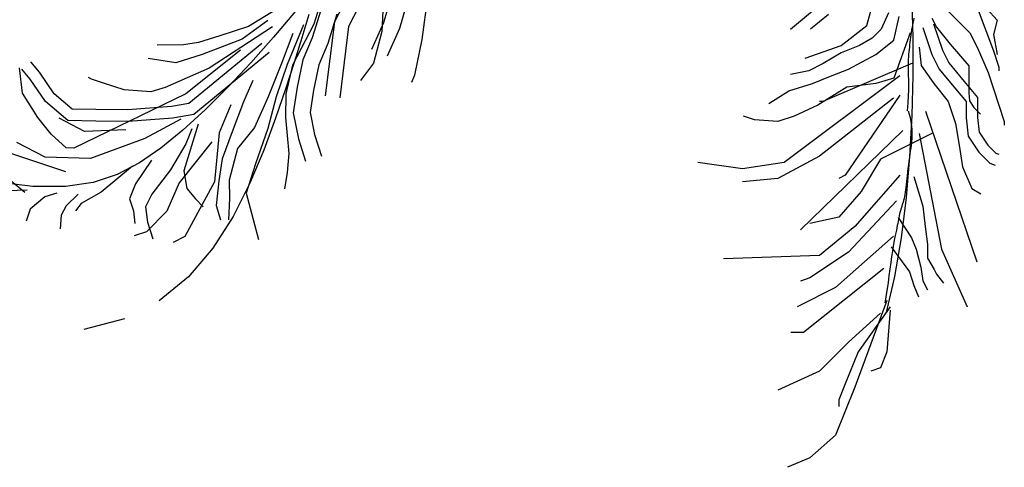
# Model space of a CAD drawing. Extents: x 19.14 to 21.15, y -12.74 to -11.
# Tile 2 of 8: x 19.6 to 20.46, y -12.74 to -12.35. Entities that reach past the tile are written whole.
import ezdxf

# ---------------------------------------------------------------- set-up
doc = ezdxf.new("R2010")
doc.units = 0
doc.header["$MEASUREMENT"] = 0
doc.layers.get('0').update_dxf_attribs({"linetype": 'CONTINUOUS'})
doc.layers.add('DIBUJO', color=5, linetype='CONTINUOUS')

# ---------------------------------------------------------------- blocks, each defined once
blk = doc.blocks.new('ARBPPAL2')
at = {"layer": 'DIBUJO'}
for p, q in [((-0.17604, -0.51991), (-0.18987, -0.56355)), ((-0.15271, -0.52458), (-0.17181, -0.56147)), ((-0.08728, -0.51852), (-0.09507, -0.57692)), ((0.37941, -0.52653), (0.4096, -0.55988)), ((-0.14067, -0.52944), (-0.15927, -0.56536)), ((-0.12818, -0.53239), (-0.1301, -0.56994)), ((-0.12058, -0.53375), (-0.12878, -0.56225)), ((0.22849, -0.56782), (0.26821, -0.53447)), ((-0.10597, -0.53687), (-0.11475, -0.56736)), ((0.29521, -0.56464), (0.30157, -0.54241)), ((-0.22381, -0.55126), (-0.24698, -0.56555)), ((-0.20593, -0.5521), (-0.22523, -0.57495)), ((-0.18376, -0.5512), (-0.19132, -0.57537)), ((0.33479, -0.54463), (0.33559, -0.57526)), ((0.3667, -0.55194), (0.38577, -0.57099)), ((0.39212, -0.54876), (0.40642, -0.58687)), ((-0.2302, -0.56022), (-0.2527, -0.57661)), ((-0.19427, -0.55486), (-0.20046, -0.57528)), ((-0.17181, -0.56147), (-0.17993, -0.62627)), ((-0.16956, -0.55479), (-0.17758, -0.58042)), ((0.26185, -0.55511), (0.24596, -0.56782)), ((0.31428, -0.55352), (0.30792, -0.56782)), ((0.31904, -0.57734), (0.32381, -0.5567)), ((0.33621, -0.56023), (0.33578, -0.56222)), ((0.33664, -0.5583), (0.33621, -0.56023)), ((0.35241, -0.55821), (0.35638, -0.56615)), ((0.4096, -0.55988), (0.40642, -0.57258)), ((-0.2261, -0.56584), (-0.28159, -0.60196)), ((-0.24698, -0.56555), (-0.27215, -0.57356)), ((-0.19893, -0.56412), (-0.21334, -0.59872)), ((-0.18987, -0.56355), (-0.20847, -0.59948)), ((-0.15927, -0.56536), (-0.16319, -0.59662)), ((-0.12878, -0.56225), (-0.13914, -0.58551)), ((-0.1301, -0.56994), (-0.13745, -0.59767)), ((-0.11475, -0.56736), (-0.12553, -0.59157)), ((0.27297, -0.58211), (0.29521, -0.56464)), ((0.30792, -0.56782), (0.29998, -0.57576)), ((0.33463, -0.56849), (0.3343, -0.57064)), ((0.33499, -0.56636), (0.33463, -0.56849)), ((0.33537, -0.56427), (0.33499, -0.56636)), ((0.33578, -0.56222), (0.33537, -0.56427)), ((0.34446, -0.56623), (0.35241, -0.59005)), ((0.3539, -0.56308), (0.36162, -0.58623)), ((0.35638, -0.56615), (0.36841, -0.58084)), ((-0.27215, -0.57356), (-0.29103, -0.57956)), ((-0.2527, -0.57661), (-0.28769, -0.59004)), ((-0.22523, -0.57495), (-0.245, -0.59722)), ((-0.20808, -0.57165), (-0.2182, -0.59795)), ((-0.20046, -0.57528), (-0.2072, -0.59698)), ((-0.19132, -0.57537), (-0.19954, -0.59475)), ((-0.09507, -0.57692), (-0.10156, -0.60807)), ((0.29998, -0.57576), (0.28886, -0.58211)), ((0.30316, -0.59005), (0.31904, -0.57734)), ((0.33334, -0.57099), (0.31904, -0.61069)), ((0.33343, -0.57714), (0.33317, -0.5793)), ((0.33371, -0.57497), (0.33343, -0.57714)), ((0.33399, -0.5728), (0.33371, -0.57497)), ((0.3343, -0.57064), (0.33399, -0.5728)), ((0.33559, -0.57526), (0.33564, -0.60846)), ((0.38577, -0.57099), (0.39212, -0.58369)), ((0.40642, -0.57258), (0.4096, -0.59005)), ((-0.30428, -0.58147), (-0.32725, -0.58185)), ((-0.29103, -0.57956), (-0.30428, -0.58147)), ((-0.25423, -0.58633), (-0.3021, -0.62464)), ((-0.23535, -0.58032), (-0.29943, -0.63302)), ((-0.17758, -0.58042), (-0.1855, -0.5991)), ((0.2412, -0.59322), (0.27297, -0.58211)), ((0.28886, -0.58211), (0.27297, -0.58846)), ((0.33242, -0.58567), (0.33219, -0.58777)), ((0.33267, -0.58357), (0.33242, -0.58567)), ((0.33292, -0.58145), (0.33267, -0.58357)), ((0.33317, -0.5793), (0.33292, -0.58145)), ((0.34129, -0.58369), (0.34287, -0.59957)), ((0.36162, -0.58623), (0.36716, -0.59731)), ((0.36841, -0.58084), (0.38475, -0.5999)), ((0.39212, -0.58369), (0.40165, -0.60592)), ((0.40642, -0.58687), (0.41119, -0.60116)), ((-0.31076, -0.59738), (-0.33507, -0.59357)), ((-0.28769, -0.59004), (-0.31076, -0.59738)), ((-0.22889, -0.58818), (-0.29507, -0.6426)), ((-0.19954, -0.59475), (-0.20438, -0.61872)), ((0.27297, -0.58846), (0.25709, -0.59799)), ((0.27933, -0.60275), (0.30316, -0.59005)), ((0.33163, -0.59438), (0.33153, -0.59679)), ((0.33178, -0.5921), (0.33163, -0.59438)), ((0.33197, -0.5899), (0.33178, -0.5921)), ((0.33219, -0.58777), (0.33197, -0.5899)), ((0.35241, -0.59005), (0.35876, -0.60275)), ((-0.44548, -0.62406), (-0.44795, -0.60177)), ((-0.43874, -0.61159), (-0.44598, -0.60279)), ((-0.4306, -0.60548), (-0.43813, -0.59633)), ((-0.28159, -0.60196), (-0.32011, -0.61882)), ((-0.245, -0.59722), (-0.26499, -0.61847)), ((-0.2182, -0.59795), (-0.22974, -0.62702)), ((-0.21334, -0.59872), (-0.22278, -0.62711)), ((-0.2072, -0.59698), (-0.21479, -0.62041)), ((-0.20847, -0.59948), (-0.21439, -0.62445)), ((-0.1855, -0.5991), (-0.18999, -0.6213)), ((-0.16319, -0.59662), (-0.16711, -0.62788)), ((-0.13745, -0.59767), (-0.1488, -0.61282)), ((0.24438, -0.60434), (0.22849, -0.60751)), ((0.25709, -0.59799), (0.24438, -0.60434)), ((0.33552, -0.5975), (0.25672, -0.63125)), ((0.26344, -0.6091), (0.27933, -0.60275)), ((0.33153, -0.59679), (0.33149, -0.59936)), ((0.33149, -0.59936), (0.33151, -0.60211)), ((0.33151, -0.60211), (0.3316, -0.60509)), ((0.34287, -0.59957), (0.35399, -0.61545)), ((0.35876, -0.60275), (0.37306, -0.62022)), ((0.36716, -0.59731), (0.38068, -0.61383)), ((0.38475, -0.5999), (0.38475, -0.62352)), ((0.41119, -0.60116), (0.41119, -0.60434)), ((-0.42526, -0.63131), (-0.43874, -0.61159)), ((-0.41764, -0.62445), (-0.4306, -0.60548)), ((-0.38475, -0.61168), (-0.38751, -0.61025)), ((-0.37436, -0.6153), (-0.38475, -0.61168)), ((-0.24346, -0.61292), (-0.25138, -0.63159)), ((-0.10156, -0.60807), (-0.10416, -0.61456)), ((0.32426, -0.60875), (0.22295, -0.68469)), ((0.24755, -0.61545), (0.26344, -0.6091)), ((0.31904, -0.61069), (0.30316, -0.61545)), ((0.3316, -0.60509), (0.33173, -0.60837)), ((0.33173, -0.60837), (0.33185, -0.61205)), ((0.33185, -0.61205), (0.3319, -0.61621)), ((0.33564, -0.60846), (0.33478, -0.64342)), ((0.40165, -0.60592), (0.41595, -0.6488)), ((-0.35634, -0.62111), (-0.37436, -0.6153)), ((-0.3327, -0.62283), (-0.35634, -0.62111)), ((-0.32011, -0.61882), (-0.3327, -0.62283)), ((-0.26499, -0.61847), (-0.28498, -0.6383)), ((-0.21479, -0.62041), (-0.22351, -0.64598)), ((-0.20438, -0.61872), (-0.20789, -0.64105)), ((-0.18999, -0.6213), (-0.19304, -0.64074)), ((0.20943, -0.63292), (0.2269, -0.6218)), ((0.2269, -0.6218), (0.24755, -0.61545)), ((0.27774, -0.61863), (0.25232, -0.63451)), ((0.30316, -0.61545), (0.27774, -0.61863)), ((0.33186, -0.62095), (0.33167, -0.62636)), ((0.3319, -0.61621), (0.33186, -0.62095)), ((0.35399, -0.61545), (0.3667, -0.63133)), ((0.37306, -0.62022), (0.38259, -0.63133)), ((0.38068, -0.61383), (0.39254, -0.62765)), ((-0.43185, -0.64512), (-0.44548, -0.62406)), ((-0.40182, -0.63788), (-0.41764, -0.62445)), ((-0.3021, -0.62464), (-0.40021, -0.672)), ((-0.22974, -0.62702), (-0.24195, -0.65399)), ((-0.22278, -0.62711), (-0.23013, -0.65484)), ((-0.21439, -0.62445), (-0.21468, -0.64531)), ((0.31863, -0.62844), (0.25391, -0.67907)), ((0.32426, -0.62563), (0.27642, -0.69594)), ((0.33167, -0.62636), (0.3313, -0.63251)), ((0.38475, -0.62352), (0.38547, -0.63072)), ((0.39254, -0.62765), (0.39254, -0.64513)), ((-0.40561, -0.648), (-0.42526, -0.63131)), ((-0.38094, -0.63817), (-0.40182, -0.63788)), ((-0.3531, -0.63855), (-0.38094, -0.63817)), ((-0.31478, -0.6356), (-0.3531, -0.63855)), ((-0.29943, -0.63302), (-0.31478, -0.6356)), ((-0.28498, -0.6383), (-0.30473, -0.65628)), ((-0.26257, -0.63403), (-0.27296, -0.65869)), ((-0.25138, -0.63159), (-0.2615, -0.65789)), ((0.25232, -0.63451), (0.23167, -0.64403)), ((0.25672, -0.63125), (0.25391, -0.63125)), ((0.3313, -0.63251), (0.33068, -0.63951)), ((0.3667, -0.63133), (0.37306, -0.65039)), ((0.38259, -0.63133), (0.38259, -0.64562)), ((0.38547, -0.63072), (0.38936, -0.63656)), ((0.38936, -0.63656), (0.39519, -0.64239)), ((-0.42022, -0.65989), (-0.43185, -0.64512)), ((-0.39113, -0.65739), (-0.4132, -0.64571)), ((-0.31355, -0.6457), (-0.35278, -0.64872)), ((-0.30658, -0.64684), (-0.33814, -0.6638)), ((-0.29507, -0.6426), (-0.31355, -0.6457)), ((-0.22351, -0.64598), (-0.23371, -0.67383)), ((-0.21468, -0.64531), (-0.21164, -0.67667)), ((-0.20789, -0.64105), (-0.20332, -0.66394)), ((-0.19304, -0.64074), (-0.18914, -0.66028)), ((0.19672, -0.64721), (0.18718, -0.64403)), ((0.21737, -0.6488), (0.19672, -0.64721)), ((0.23167, -0.64403), (0.21737, -0.6488)), ((0.33175, -0.63927), (0.33326, -0.64539)), ((0.33478, -0.64342), (0.33288, -0.67933)), ((0.33326, -0.64539), (0.33424, -0.65074)), ((0.34677, -0.63969), (0.3918, -0.77188)), ((0.38259, -0.64562), (0.38418, -0.6615)), ((0.39254, -0.64513), (0.39383, -0.65804)), ((-0.38108, -0.64833), (-0.40561, -0.648)), ((-0.35477, -0.65609), (-0.39113, -0.65739)), ((-0.35278, -0.64872), (-0.38108, -0.64833)), ((-0.30473, -0.65628), (-0.32401, -0.672)), ((-0.29133, -0.65122), (-0.30374, -0.6921)), ((-0.29696, -0.65532), (-0.30201, -0.66847)), ((-0.24195, -0.65399), (-0.25683, -0.67257)), ((-0.23013, -0.65484), (-0.24101, -0.68601)), ((0.33424, -0.65074), (0.33478, -0.65544)), ((0.33478, -0.65544), (0.33496, -0.65961)), ((0.37306, -0.65039), (0.37624, -0.66944)), ((0.41595, -0.6488), (0.41595, -0.65197)), ((-0.40717, -0.6719), (-0.42022, -0.65989)), ((-0.33814, -0.6638), (-0.38572, -0.68124)), ((-0.27296, -0.65869), (-0.27686, -0.70151)), ((-0.2615, -0.65789), (-0.27018, -0.68143)), ((-0.20332, -0.66394), (-0.19707, -0.68358)), ((-0.18914, -0.66028), (-0.18314, -0.67914)), ((0.32707, -0.65657), (0.23702, -0.74376)), ((0.3524, -0.65938), (0.30738, -0.68188)), ((0.33486, -0.66337), (0.33455, -0.66685)), ((0.33496, -0.65961), (0.33486, -0.66337)), ((0.34114, -0.65938), (0.36084, -0.76063)), ((0.38418, -0.6615), (0.39371, -0.67579)), ((0.39383, -0.65804), (0.40144, -0.66945)), ((-0.42538, -0.68), (-0.45026, -0.66714)), ((-0.40021, -0.672), (-0.40717, -0.6719)), ((-0.32401, -0.672), (-0.34283, -0.68505)), ((-0.30201, -0.66847), (-0.31556, -0.69125)), ((-0.2794, -0.66659), (-0.30806, -0.70239)), ((-0.25683, -0.67257), (-0.26418, -0.7003)), ((0.33361, -0.67341), (0.33312, -0.67672)), ((0.3341, -0.67015), (0.33361, -0.67341)), ((0.33455, -0.66685), (0.3341, -0.67015)), ((0.37624, -0.66944), (0.37941, -0.68849)), ((0.40144, -0.66945), (0.40861, -0.67662)), ((-0.40746, -0.69277), (-0.46427, -0.6739)), ((-0.38572, -0.68124), (-0.42538, -0.68)), ((-0.27018, -0.68143), (-0.27323, -0.70087)), ((-0.23371, -0.67383), (-0.2459, -0.70296)), ((-0.21164, -0.67667), (-0.21327, -0.69334)), ((0.25391, -0.67907), (0.21733, -0.69875)), ((0.30738, -0.68188), (0.29049, -0.71001)), ((0.33288, -0.67933), (0.32981, -0.71538)), ((0.33266, -0.68006), (0.33223, -0.68342)), ((0.33312, -0.67672), (0.33266, -0.68006)), ((0.39371, -0.67579), (0.40324, -0.68532)), ((0.40861, -0.67662), (0.41115, -0.67747)), ((-0.44322, -0.71107), (-0.47143, -0.68772)), ((-0.34892, -0.68801), (-0.37639, -0.71059)), ((-0.34283, -0.68505), (-0.36221, -0.69518)), ((-0.33214, -0.68267), (-0.34635, -0.70335)), ((-0.24101, -0.68601), (-0.24902, -0.71164)), ((0.18637, -0.69032), (0.14697, -0.68469)), ((0.22295, -0.68469), (0.18637, -0.69032)), ((0.33143, -0.69), (0.33107, -0.69317)), ((0.33182, -0.68674), (0.33143, -0.69)), ((0.33223, -0.68342), (0.33182, -0.68674)), ((0.37941, -0.68849), (0.38736, -0.70755)), ((0.40324, -0.68532), (0.40801, -0.68691)), ((-0.36221, -0.69518), (-0.3834, -0.70216)), ((-0.31556, -0.69125), (-0.33187, -0.71259)), ((-0.30374, -0.6921), (-0.30117, -0.70745)), ((-0.21327, -0.69334), (-0.21556, -0.70792)), ((0.21733, -0.69875), (0.18637, -0.70157)), ((0.27642, -0.69594), (0.27079, -0.69875)), ((0.32426, -0.69594), (0.28486, -0.74094)), ((0.33043, -0.69908), (0.33014, -0.70176)), ((0.33074, -0.69621), (0.33043, -0.69908)), ((0.33107, -0.69317), (0.33074, -0.69621)), ((0.33664, -0.69709), (0.34459, -0.72291)), ((-0.43628, -0.70567), (-0.47049, -0.70173)), ((-0.40767, -0.70573), (-0.43628, -0.70567)), ((-0.3834, -0.70216), (-0.40767, -0.70573)), ((-0.34635, -0.70335), (-0.35141, -0.7165)), ((-0.30806, -0.70239), (-0.3188, -0.72745)), ((-0.30117, -0.70745), (-0.29364, -0.71659)), ((-0.27686, -0.70151), (-0.28595, -0.71839)), ((-0.27323, -0.70087), (-0.27562, -0.72241)), ((-0.26418, -0.7003), (-0.26371, -0.71631)), ((-0.2459, -0.70296), (-0.26061, -0.73204)), ((0.32961, -0.70659), (0.32934, -0.70877)), ((0.32987, -0.70426), (0.32961, -0.70659)), ((0.33014, -0.70176), (0.32987, -0.70426)), ((0.38736, -0.70755), (0.3953, -0.71231)), ((-0.44125, -0.70893), (-0.49089, -0.71067)), ((-0.42587, -0.71478), (-0.43855, -0.72574)), ((-0.41538, -0.71145), (-0.42587, -0.71478)), ((-0.3966, -0.7124), (-0.40718, -0.72269)), ((-0.37639, -0.71059), (-0.39393, -0.72079)), ((-0.35141, -0.7165), (-0.34808, -0.72698)), ((-0.33187, -0.71259), (-0.33759, -0.72365)), ((-0.29364, -0.71659), (-0.28678, -0.72365)), ((-0.26371, -0.71631), (-0.26466, -0.73508)), ((-0.24902, -0.71164), (-0.23845, -0.75214)), ((0.29049, -0.71001), (0.27079, -0.73251)), ((0.32981, -0.71538), (0.32542, -0.75077)), ((0.32805, -0.71628), (0.32763, -0.71793)), ((0.32842, -0.71455), (0.32805, -0.71628)), ((0.32875, -0.71274), (0.32842, -0.71455)), ((0.32906, -0.71082), (0.32875, -0.71274)), ((0.32934, -0.70877), (0.32906, -0.71082)), ((-0.40718, -0.72269), (-0.41147, -0.73098)), ((-0.39393, -0.72079), (-0.39889, -0.72698)), ((-0.33759, -0.72365), (-0.33569, -0.73689)), ((-0.28595, -0.71839), (-0.30283, -0.74953)), ((-0.27562, -0.72241), (-0.27162, -0.73499)), ((0.32145, -0.71844), (0.27923, -0.76344)), ((0.32522, -0.72551), (0.32476, -0.72698)), ((0.3257, -0.72405), (0.32522, -0.72551)), ((0.32619, -0.72257), (0.3257, -0.72405)), ((0.32669, -0.72106), (0.32619, -0.72257)), ((0.32717, -0.71952), (0.32669, -0.72106)), ((0.32763, -0.71793), (0.32717, -0.71952)), ((0.34459, -0.72291), (0.34658, -0.74078)), ((-0.43855, -0.72574), (-0.44217, -0.73613)), ((-0.41147, -0.73098), (-0.41234, -0.7428)), ((-0.34808, -0.72698), (-0.34684, -0.73813)), ((-0.3188, -0.72745), (-0.33671, -0.74535)), ((-0.26061, -0.73204), (-0.27841, -0.75976)), ((0.27079, -0.73251), (0.24547, -0.73813)), ((0.32274, -0.73284), (0.33466, -0.75071)), ((0.32332, -0.73307), (0.32302, -0.73471)), ((0.32363, -0.73149), (0.32332, -0.73307)), ((0.32396, -0.72996), (0.32363, -0.73149)), ((0.32434, -0.72846), (0.32396, -0.72996)), ((0.32476, -0.72698), (0.32434, -0.72846)), ((-0.33569, -0.73689), (-0.33102, -0.75157)), ((0.28486, -0.74094), (0.25391, -0.76626)), ((0.32169, -0.74195), (0.32127, -0.744)), ((0.32207, -0.74002), (0.32169, -0.74195)), ((0.3224, -0.73817), (0.32207, -0.74002)), ((0.32272, -0.7364), (0.3224, -0.73817)), ((0.32302, -0.73471), (0.32272, -0.7364)), ((0.34658, -0.74078), (0.34856, -0.75667)), ((-0.33671, -0.74535), (-0.34746, -0.74893)), ((-0.30283, -0.74953), (-0.31322, -0.75473)), ((0.31863, -0.74938), (0.26798, -0.79438)), ((0.31972, -0.75145), (0.31912, -0.7546)), ((0.32542, -0.75077), (0.3196, -0.78468)), ((0.32028, -0.74867), (0.31972, -0.75145)), ((0.3208, -0.74622), (0.32028, -0.74867)), ((0.32127, -0.744), (0.3208, -0.74622)), ((0.33466, -0.75071), (0.33863, -0.76064)), ((-0.27841, -0.75976), (-0.29985, -0.78483)), ((0.31678, -0.75865), (0.33267, -0.7805)), ((0.31847, -0.75822), (0.31778, -0.76236)), ((0.31912, -0.7546), (0.31847, -0.75822)), ((0.34856, -0.75667), (0.34856, -0.76858)), ((0.25391, -0.76626), (0.16949, -0.76907)), ((0.27923, -0.76344), (0.24547, -0.78595)), ((0.31706, -0.76709), (0.3163, -0.77245)), ((0.31778, -0.76236), (0.31706, -0.76709)), ((0.33863, -0.76064), (0.3426, -0.77652)), ((0.34856, -0.76858), (0.35452, -0.77851)), ((0.36084, -0.76063), (0.38335, -0.81126)), ((0.3163, -0.77245), (0.31551, -0.77822)), ((0.3426, -0.77652), (0.34459, -0.78844)), ((-0.29985, -0.78483), (-0.32548, -0.80593)), ((0.24547, -0.78595), (0.23702, -0.78876)), ((0.31019, -0.77751), (0.23984, -0.83376)), ((0.3196, -0.78468), (0.31219, -0.81631)), ((0.31472, -0.78416), (0.31393, -0.79002)), ((0.31551, -0.77822), (0.31472, -0.78416)), ((0.33267, -0.7805), (0.33664, -0.79241)), ((0.35452, -0.77851), (0.35651, -0.78248)), ((0.35651, -0.78248), (0.36247, -0.79042)), ((0.26798, -0.79438), (0.23421, -0.81126)), ((0.31393, -0.79002), (0.31316, -0.79554)), ((0.33664, -0.79241), (0.34062, -0.80234)), ((0.34459, -0.78844), (0.34856, -0.79638)), ((0.31242, -0.80048), (0.31173, -0.80457)), ((0.31316, -0.79554), (0.31242, -0.80048)), ((0.313, -0.80563), (0.28486, -0.88157)), ((0.31582, -0.81126), (0.28768, -0.85064)), ((0.31173, -0.80457), (0.3111, -0.80758)), ((0.30738, -0.81688), (0.27923, -0.8422)), ((0.31582, -0.81407), (0.313, -0.85064)), ((-0.35584, -0.82174), (-0.39149, -0.83097)), ((0.23984, -0.83376), (0.22858, -0.83376)), ((0.27923, -0.8422), (0.25391, -0.86751)), ((0.28768, -0.85064), (0.27642, -0.87876)), ((0.313, -0.85064), (0.30738, -0.8647)), ((0.25391, -0.86751), (0.21733, -0.88439)), ((0.30738, -0.8647), (0.29893, -0.86751)), ((0.27642, -0.87876), (0.27079, -0.89283)), ((0.28486, -0.88157), (0.26798, -0.92376)), ((0.27079, -0.89283), (0.27079, -0.89845)), ((0.26798, -0.92376), (0.24547, -0.94345)), ((0.24547, -0.94345), (0.22577, -0.95189))]:
    blk.add_line(p, q, dxfattribs=at)

msp = doc.modelspace()

# ---------------------------------------------------------------- block references
msp.add_blockref('ARBPPAL2', (20.04566, -11.79222))

doc.saveas('drawing.dxf')
